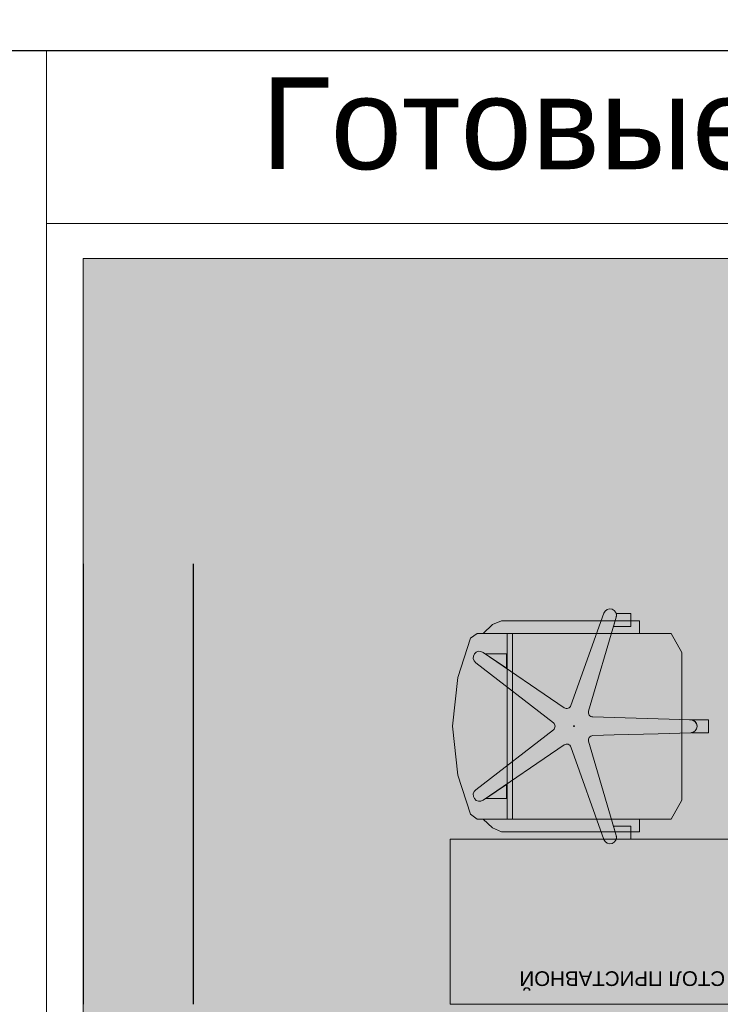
# Model space of a CAD drawing. Header units: millimetres. Extents: x -714384 to 30604203, y -92609 to 65084.
# Tile 53 of 256: x -74578 to -72668, y -30052 to -27370. Entities that reach past the tile are written whole.
import ezdxf
from ezdxf import colors
from ezdxf.entities.mleader import LeaderData, LeaderLine
from ezdxf.math import Vec2, Vec3

# ---------------------------------------------------------------- set-up
doc = ezdxf.new("R2010")
doc.units = ezdxf.units.MM
doc.linetypes.add('HIDDENX2', pattern=[19.05, 12.7, -6.35])
doc.layers.get('0').update_dxf_attribs({"lineweight": 0})
doc.layers.get('Defpoints').update_dxf_attribs({"color": 30})
doc.layers.add('00_АР_Подложка', color=7, linetype='Continuous', lineweight=0, true_color=0x9b9292)
doc.layers.add('06_АР_Мебель', color=4, linetype='Continuous', lineweight=9)
doc.layers.add('21_АР_Штриховка', color=47, linetype='Continuous', lineweight=5)
doc.styles.add('_ТЕКСТОВЫЙ', font='arial.ttf', dxfattribs={"width": 0.8})
doc.styles.add('HVAC_AEP', font='arial.ttf')
doc.styles.get("Standard").update_dxf_attribs({"font": 'arial.ttf'})

# ---------------------------------------------------------------- blocks, each defined once
blk = doc.blocks.new('*T195')
at = {"color": 0, "linetype": 'ByBlock', "lineweight": -2, "transparency": 16777216}
for p, q in [((0, 0), (8500, 0)), ((0, 0), (0, -27939.3)), ((8500, 0), (8500, -27939.3)), ((0, -469.7), (8500, -469.7)), ((4500, -469.7), (4500, -27939.3)), ((0, -4969.7), (8500, -4969.7)), ((0, -9469.7), (8500, -9469.7)), ((0, -13269.7), (8500, -13269.7)), ((0, -16669.7), (8500, -16669.7)), ((0, -20469.7), (8500, -20469.7)), ((0, -24269.7), (8500, -24269.7)), ((0, -26370.4), (8500, -26370.4)), ((0, -27939.3), (8500, -27939.3))]:
    blk.add_line(p, q, dxfattribs=at)
at = {"color": 0, "lineweight": 15, "transparency": 16777216, "style": 'HVAC_AEP'}
for s, insert, char_height, width, attachment_point in [('{\\H0.83333x;\\C256;Готовые блоки (Барьеры, АРМ, Почтальоны)}', (4250, -234.8), 300, 8497, 5), ('{\\fCalibri|b0|i0|c204|p34;\\C256;Группа блоков 1200\\P\\PПо невозможности разместить стандартный барьер для приёма посылок, применить откидную столешницу для МГН}', (4550, -2719.7), 250, 3900, 4), ('{\\fCalibri|b0|i0|c204|p34;\\C256;Группа блоков 1400\\P\\PПо невозможности разместить стандартный барьер для приёма посылок, применить откидную столешницу для МГН}', (4550, -7219.7), 250, 3900, 4), ('{\\fCalibri|b0|i0|c204|p34;\\C256;Группа блоков \\P\\PПочта банк 1400}', (4550, -11369.7), 250, 3900, 4), ('{\\fCalibri|b0|i0|c204|p34;\\C256;Группа блоков \\P\\PПочта банк 1200}', (4550, -14969.7), 250, 3900, 4), ('{\\C256;ГРУППА МЕБЕЛИ ЦСУ (ЦЕНТР СОЦИАЛЬНЫХ УСЛУГ)\\P\\PЕсли не помещается в кабинете можно установить в клиентском зале }', (4550, -18569.7), 250, 3900, 4), ('{\\C256;ГРУППА МЕБЕЛИ ЦСУ (ЦЕНТР СОЦИАЛЬНЫХ УСЛУГ)\\P\\P\\fCalibri|b0|i0|c204|p34;Если нет места на стол 1400 ставим выноску на стол МГН 1200}', (4550, -22369.7), 250, 3900, 4)]:
    blk.add_mtext(s, dxfattribs=dict(at, insert=insert, char_height=char_height, width=width, attachment_point=attachment_point))
blk = doc.blocks.new('Стол приставной')
at = {"layer": '00_АР_Подложка'}
for p, q in [((0, 0), (800, 0)), ((0, -450), (0, 0)), ((800, 0), (800, -450)), ((800, -450), (0, -450))]:
    blk.add_line(p, q, dxfattribs=at)
at = {"layer": '06_АР_Мебель'}
for p, q in [((0, 0), (800, 0)), ((0, -450), (0, 0)), ((800, 0), (800, -450)), ((800, -450), (0, -450))]:
    blk.add_line(p, q, dxfattribs=at)
at = {"flags": 1}
for tag, p in [('КОД_ОБОРУДОВАНИЯ', (421.6, 85)), ('ДОП_ИНФОРМАЦИЯ', (421.6, 32.8)), ('ДОГОВОР', (1036.9, -43.5))]:
    blk.add_attdef(tag, p, '', height=25, dxfattribs=at)
at = {"layer": '06_АР_Мебель', "insert": (50, -50), "char_height": 40, "attachment_point": 1}
blk.add_mtext_dynamic_manual_height_columns('{\\C7;СТОЛ ПРИСТАВНОЙ}', width=700, gutter_width=12.5, heights=[0], dxfattribs=at)
blk = doc.blocks.new('Кресло рабочее')
at = {"layer": '00_АР_Подложка'}
for p, q in [((17.6, 0), (-17.6, 0)), ((-17.6, 0), (-17.6, -51.8)), ((17.6, -46.4), (17.6, 0)), ((-17.5, -48.3), (-20.1, -137.3)), ((-17.6, -51.8), (-17.5, -48.3)), ((20.3, -137.3), (17.7, -48.3)), ((-200.6, -72.3), (-252.8, -101.5)), ((201.2, -72.3), (-200.6, -72.3)), ((253.4, -101.5), (201.2, -72.3)), ((-252.8, -101.5), (-253, -623.3)), ((253.2, -630.2), (253.4, -101.5)), ((-23.6, -257.3), (-20.1, -137.3)), ((20.3, -137.3), (23.8, -257.3)), ((-286.8, -211.3), (-306.7, -211.3)), ((-306.7, -211.3), (-306.7, -251.4)), ((-252.8, -188.4), (-286.8, -188.4)), ((-286.8, -188.4), (-286.8, -564.2)), ((-271.9, -211.3), (-286.8, -211.3)), ((-271.9, -258.8), (-271.9, -211.3)), ((-252.7, -613.8), (-252.8, -188.4)), ((253.3, -188.4), (253.2, -613.8)), ((287.4, -188.4), (253.3, -188.4)), ((287.4, -211.3), (272.5, -211.3)), ((272.5, -211.3), (272.5, -258.8)), ((287.4, -564.2), (287.4, -188.4)), ((307.3, -211.3), (287.4, -211.3)), ((307.3, -251.4), (307.3, -211.3)), ((-296.9, -251.5), (-271.9, -258.8)), ((-40.6, -326.7), (-296.9, -251.5)), ((-23.6, -257.3), (-25.3, -315.5)), ((25.5, -315.5), (23.8, -257.3)), ((297.4, -251.5), (40.8, -326.7)), ((272.5, -258.8), (297.4, -251.5)), ((-307.8, -285), (-307.8, -285)), ((-307.8, -285), (-56.3, -375)), ((56.5, -375), (308.3, -285)), ((-50.4, -392.9), (-201.2, -613.8)), ((201.5, -613.8), (50.7, -392.9)), ((-172.7, -634.5), (-9.3, -422.8)), ((9.6, -422.8), (173, -634.5)), ((253.4, -534.1), (-252.8, -534.1)), ((-252.8, -548.4), (253.4, -548.4)), ((-197.5, -608.3), (-158.2, -550.8)), ((-158.2, -550.8), (-197.5, -550.8)), ((-197.5, -550.8), (-197.5, -608.3)), ((197, -550.8), (158.5, -550.8)), ((158.5, -550.8), (197, -607.2)), ((197, -607.2), (197, -550.8)), ((-286.8, -564.2), (-276.7, -588.5)), ((-276.7, -588.5), (-252.7, -613.8)), ((253.2, -613.8), (277.2, -588.5)), ((277.2, -588.5), (287.4, -564.2)), ((-253, -623.3), (-253, -630.2)), ((-253, -630.2), (-239.6, -648.3)), ((239.8, -648.3), (253.2, -630.2)), ((-239.6, -648.3), (-133, -683.5)), ((133.3, -683.5), (239.8, -648.3)), ((-133, -683.5), (0.1, -697.6)), ((0.1, -697.6), (133.3, -683.5))]:
    blk.add_line(p, q, dxfattribs=at)
blk.add_circle((0.1, -366.6), 1, dxfattribs=at)
for centre, radius, start, end in [((0.1, -48.8), 17.6, 7.6113, 178.3319), ((0.1, -48.8), 17.6, 1.6681, 178.3319), ((-301.8, -268.4), 17.6, 73.65, 250.3318), ((-301.8, -268.4), 17.6, 73.6499, 106.1566), ((302.4, -268.4), 17.6, 73.8435, 106.3319), ((302.4, -268.4), 17.6, 289.6681, 106.3319), ((-37.2, -315.2), 11.9, 253.6499, 358.3319), ((37.5, -315.2), 11.9, 181.6681, 286.3319), ((-60.3, -386.2), 11.9, 325.6681, 70.3101), ((60.5, -386.2), 11.9, 109.6681, 214.3319), ((0.1, -430.1), 11.9, 37.6681, 142.3319), ((-186.7, -623.7), 17.6, 145.6681, 322.3319), ((186.9, -623.7), 17.6, 217.6681, 34.3319)]:
    blk.add_arc(centre, radius, start, end, dxfattribs=at)
blk.add_point((0.1, -366.6), dxfattribs=at)
at = {"layer": '06_АР_Мебель'}
for p, q in [((17.6, 0), (-17.6, 0)), ((-17.6, 0), (-17.6, -51.8)), ((17.6, -46.4), (17.6, 0)), ((-17.5, -48.3), (-20.1, -137.3)), ((-17.6, -51.8), (-17.5, -48.3)), ((20.3, -137.3), (17.7, -48.3)), ((-200.6, -72.3), (-252.8, -101.5)), ((201.2, -72.3), (-200.6, -72.3)), ((253.4, -101.5), (201.2, -72.3)), ((-252.8, -101.5), (-253, -623.3)), ((253.2, -630.2), (253.4, -101.5)), ((-23.6, -257.3), (-20.1, -137.3)), ((20.3, -137.3), (23.8, -257.3)), ((-286.8, -211.3), (-306.7, -211.3)), ((-306.7, -211.3), (-306.7, -251.4)), ((-252.8, -188.4), (-286.8, -188.4)), ((-286.8, -188.4), (-286.8, -564.2)), ((-271.9, -211.3), (-286.8, -211.3)), ((-271.9, -258.8), (-271.9, -211.3)), ((-252.7, -613.8), (-252.8, -188.4)), ((253.3, -188.4), (253.2, -613.8)), ((287.4, -188.4), (253.3, -188.4)), ((287.4, -211.3), (272.5, -211.3)), ((272.5, -211.3), (272.5, -258.8)), ((287.4, -564.2), (287.4, -188.4)), ((307.3, -211.3), (287.4, -211.3)), ((307.3, -251.4), (307.3, -211.3)), ((-296.9, -251.5), (-271.9, -258.8)), ((-40.6, -326.7), (-296.9, -251.5)), ((-23.6, -257.3), (-25.3, -315.5)), ((25.5, -315.5), (23.8, -257.3)), ((297.4, -251.5), (40.8, -326.7)), ((272.5, -258.8), (297.4, -251.5)), ((-307.8, -285), (-307.8, -285)), ((-307.8, -285), (-56.3, -375)), ((56.5, -375), (308.3, -285)), ((-50.4, -392.9), (-201.2, -613.8)), ((201.5, -613.8), (50.7, -392.9)), ((-172.7, -634.5), (-9.3, -422.8)), ((9.6, -422.8), (173, -634.5)), ((253.4, -534.1), (-252.8, -534.1)), ((-252.8, -548.4), (253.4, -548.4)), ((-197.5, -608.3), (-158.2, -550.8)), ((-158.2, -550.8), (-197.5, -550.8)), ((-197.5, -550.8), (-197.5, -608.3)), ((197, -550.8), (158.5, -550.8)), ((158.5, -550.8), (197, -607.2)), ((197, -607.2), (197, -550.8)), ((-286.8, -564.2), (-276.7, -588.5)), ((-276.7, -588.5), (-252.7, -613.8)), ((253.2, -613.8), (277.2, -588.5)), ((277.2, -588.5), (287.4, -564.2)), ((-253, -623.3), (-253, -630.2)), ((-253, -630.2), (-239.6, -648.3)), ((239.8, -648.3), (253.2, -630.2)), ((-239.6, -648.3), (-133, -683.5)), ((133.3, -683.5), (239.8, -648.3)), ((-133, -683.5), (0.1, -697.6)), ((0.1, -697.6), (133.3, -683.5))]:
    blk.add_line(p, q, dxfattribs=at)
blk.add_circle((0.1, -366.6), 1, dxfattribs=at)
for centre, radius, start, end in [((0.1, -48.8), 17.6, 7.6113, 178.3319), ((0.1, -48.8), 17.6, 1.6681, 178.3319), ((-301.8, -268.4), 17.6, 73.65, 250.3318), ((-301.8, -268.4), 17.6, 73.6499, 106.1566), ((302.4, -268.4), 17.6, 73.8435, 106.3319), ((302.4, -268.4), 17.6, 289.6681, 106.3319), ((-37.2, -315.2), 11.9, 253.6499, 358.3319), ((37.5, -315.2), 11.9, 181.6681, 286.3319), ((-60.3, -386.2), 11.9, 325.6681, 70.3101), ((60.5, -386.2), 11.9, 109.6681, 214.3319), ((0.1, -430.1), 11.9, 37.6681, 142.3319), ((-186.7, -623.7), 17.6, 145.6681, 322.3319), ((186.9, -623.7), 17.6, 217.6681, 34.3319)]:
    blk.add_arc(centre, radius, start, end, dxfattribs=at)
blk.add_point((0.1, -366.6), dxfattribs=at)
at = {"flags": 1}
for tag, p in [('КОД_ОБОРУДОВАНИЯ', (56.2, 11.7)), ('ДОП_ИНФОРМАЦИЯ', (56.2, -40.5)), ('ДОГОВОР', (291.3, -99.7))]:
    blk.add_attdef(tag, p, '', height=25, dxfattribs=at)
blk = doc.blocks.new('*U1372')
at = {"layer": 'Defpoints', "color": 251}
for p, q in [((1200, 2700), (0, 2700)), ((1200, 2400), (0, 2400))]:
    blk.add_line(p, q, dxfattribs=at)
at = {"lineweight": 0, "rotation": 90}
blk.add_blockref('Стол приставной', (0, 900), dxfattribs=at)
at = {"rotation": 180}
blk.add_blockref('Кресло рабочее', (757.6, 995.5), dxfattribs=at)
blk = doc.blocks.new('_Dot')
at = {"color": 0, "linetype": 'ByBlock', "lineweight": -2}
blk.add_line((-0.5, 0), (-1, 0), dxfattribs=at)
at = {"color": 0, "linetype": 'ByBlock', "const_width": 0.5}
blk.add_lwpolyline([(-0.25, 0, 1), (0.25, 0, 1)], format="xyb", close=True, dxfattribs=at)

msp = doc.modelspace()

# ---------------------------------------------------------------- hatches: boundary and pattern name
at = {"layer": '21_АР_Штриховка', "lineweight": 0, "true_color": 0xa9ba9a}
h = msp.add_hatch(color=253, dxfattribs=at)
h.dxf.hatch_style = 1
h.paths.add_polyline_path([(-71704.8, -28020.2), (-74404.8, -28020.2), (-74404.8, -32252.2), (-71704.8, -32252.2)])

# ---------------------------------------------------------------- linework, layer by layer
at = {"layer": '21_АР_Штриховка'}
msp.add_lwpolyline([(-71704.8, -28020.2), (-74404.8, -28020.2), (-74404.8, -32252.2), (-71704.8, -32252.2)], close=True, dxfattribs=at)
at = {"layer": 'Defpoints'}
msp.add_lwpolyline([(39622.9, -27455.1), (-153407.1, -27455.1)], dxfattribs=at)

# ---------------------------------------------------------------- block references
msp.add_blockref('*T195', (-74504.5, -27455.1))
at = {"rotation": 90}
msp.add_blockref('*U1372', (-71704.8, -30052.2), dxfattribs=at)

# ---------------------------------------------------------------- leaders
at = {"color": 162, "linetype": 'HIDDENX2', "lineweight": 30, "ltscale": 15, "true_color": 0x002eb8}
ml = msp.add_multileader_mtext('Standard', dxfattribs=at)
ml.set_content('\\pxi-3,l4,t4;Модуль Тип 1.1', color=(0, 46, 184), style='_ТЕКСТОВЫЙ')
ml.set_leader_properties(lineweight=0)
ml.set_arrow_properties(name='DOT')
ml.build(insert=Vec2(0, 0))
ml.multileader.update_dxf_attribs({"text_left_attachment_type": 6, "text_right_attachment_type": 6, "dogleg_length": 0.36, "arrow_head_size": 50, "scale": 100})
ctx = ml.context
ctx.base_point, ctx.scale, ctx.char_height, ctx.arrow_head_size, ctx.landing_gap_size, ctx.plane_origin = Vec3(65996.7, -36931.4), 100, 250, 50, 100, Vec3(52171.1, -31780.7)
ctx.left_attachment, ctx.right_attachment, ctx.text_align_type, ctx.attachment_type = 6, 6, 1, 2
notes = []
notes.append((ctx, [(0, (0, 0, 0), (0, 0), (1, 0), 1, [])]))
ctx.mtext.insert, ctx.mtext.width, ctx.mtext.defined_height, ctx.mtext.alignment, ctx.mtext.flow_direction = Vec3(67071.2, -36607.9), 6846.369, 600.4, 2, 5
ml = msp.add_multileader_mtext('Standard', dxfattribs=at)
ml.set_content('\\pxi-3,l4,t4;Модуль Тип 1.2', color=(0, 46, 184), style='_ТЕКСТОВЫЙ')
ml.set_leader_properties(lineweight=0)
ml.set_arrow_properties(name='DOT')
ml.build(insert=Vec2(0, 0))
ml.multileader.update_dxf_attribs({"text_left_attachment_type": 6, "text_right_attachment_type": 6, "dogleg_length": 0.36, "arrow_head_size": 50, "scale": 100})
ctx = ml.context
ctx.base_point, ctx.scale, ctx.char_height, ctx.arrow_head_size, ctx.landing_gap_size, ctx.plane_origin = Vec3(65992.3, -39013.3), 100, 250, 50, 100, Vec3(52166.7, -33862.6)
ctx.left_attachment, ctx.right_attachment, ctx.text_align_type, ctx.attachment_type = 6, 6, 1, 2
notes.append((ctx, [(0, (0, 0, 0), (0, 0), (1, 0), 1, [])]))
ctx.mtext.insert, ctx.mtext.width, ctx.mtext.defined_height, ctx.mtext.alignment, ctx.mtext.flow_direction = Vec3(67085.1, -38689.8), 6846.369, 600.4, 2, 5
for ctx, leaders in notes:
    for number, flags, end, landing, length, lines in leaders:
        leader = LeaderData()
        leader.index, (leader.has_last_leader_line, leader.has_dogleg_vector, leader.attachment_direction) = number, flags
        leader.last_leader_point, leader.dogleg_vector, leader.dogleg_length = Vec3(end), Vec3(landing), length
        for number, points, colour, breaks in lines:
            line = LeaderLine()
            line.index, line.vertices, line.color, line.breaks = number, Vec3.list(points), colors.encode_raw_color(colour), breaks
            leader.lines.append(line)
        ctx.leaders.append(leader)

doc.saveas('drawing.dxf')
